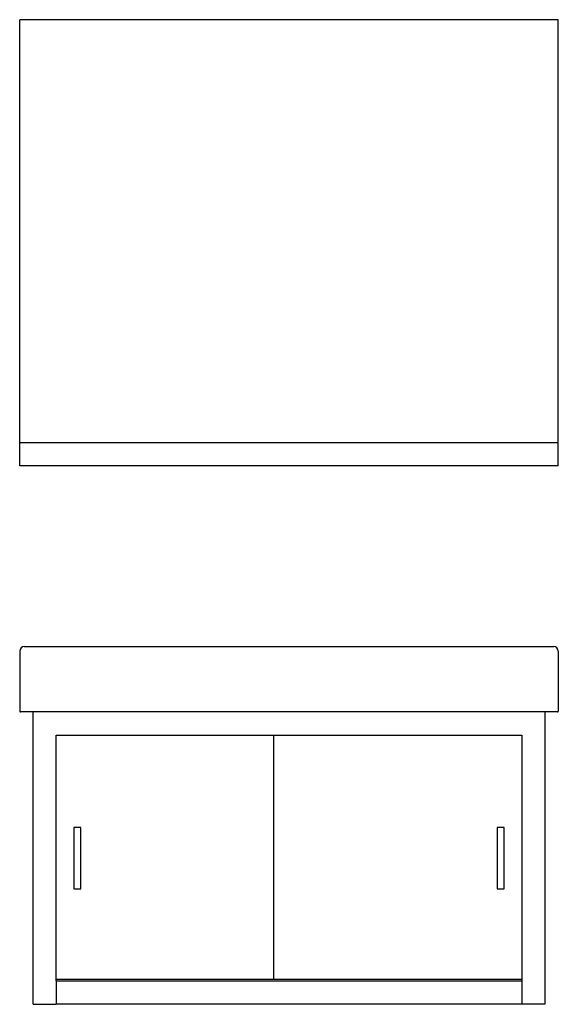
# Model space of a CAD drawing. Header units: millimetres. Extents: x -0.35 to 0.35, y 0 to 1.28.
import ezdxf

# ---------------------------------------------------------------- set-up
doc = ezdxf.new("R2010")
doc.units = ezdxf.units.MM
doc.layers.add('BLOCKS', color=3, linetype='Continuous')

msp = doc.modelspace()

# ---------------------------------------------------------------- linework, layer by layer
at = {"layer": 'BLOCKS', "linetype": 'Continuous'}
for p, q in [((0.35, 1.2795), (-0.35, 1.2795)), ((-0.35, 0.7295), (-0.35, 1.2795)), ((0.35, 0.7295), (0.35, 1.2795)), ((0.35, 0.7295), (-0.35, 0.7295)), ((-0.35, 0.6995), (-0.35, 0.7295)), ((0.35, 0.6995), (0.35, 0.7295)), ((0.35, 0.6995), (-0.35, 0.6995)), ((-0.344, 0.4645), (0.344, 0.4645)), ((-0.35, 0.4585), (-0.35, 0.3805)), ((0.35, 0.4585), (0.35, 0.3805)), ((-0.344, 0.3795), (-0.349, 0.3795)), ((0.344, 0.3795), (-0.344, 0.3795)), ((-0.3325, -0.0005), (-0.3325, 0.3795)), ((0.3325, 0.3795), (0.3325, -0.0005)), ((0.349, 0.3795), (0.344, 0.3795)), ((-0.3025, 0.03), (-0.3025, 0.3495)), ((-0.3025, 0.3495), (0.3025, 0.3495)), ((-0.02, 0.3495), (-0.02, 0.032)), ((0.3025, 0.3495), (0.3025, 0.03)), ((-0.2795, 0.2295), (-0.2795, 0.1495)), ((-0.2705, 0.2295), (-0.2795, 0.2295)), ((-0.2705, 0.1495), (-0.2705, 0.2295)), ((0.2705, 0.2295), (0.2705, 0.1495)), ((0.2795, 0.2295), (0.2705, 0.2295)), ((0.2795, 0.1495), (0.2795, 0.2295)), ((-0.2795, 0.1495), (-0.2705, 0.1495)), ((0.2705, 0.1495), (0.2795, 0.1495)), ((-0.3025, 0.032), (0.3025, 0.032)), ((-0.3025, 0.03), (0.3025, 0.03)), ((-0.3025, 0.03), (-0.3025, 0)), ((0.3025, 0.03), (0.3025, 0)), ((-0.3025, 0), (0.3025, 0)), ((-0.3025, -0.0005), (-0.3025, 0)), ((0.3025, 0), (0.3025, -0.0005)), ((-0.3325, -0.0005), (-0.3025, -0.0005)), ((0.3325, -0.0005), (0.3025, -0.0005))]:
    msp.add_line(p, q, dxfattribs=at)
for centre, radius, start, end in [((-0.344, 0.4585), 0.006, 90, 180), ((0.344, 0.4585), 0.006, 0, 90), ((-0.349, 0.3805), 0.001, 180, 270), ((0.349, 0.3805), 0.001, 270, 0)]:
    msp.add_arc(centre, radius, start, end, dxfattribs=at)

doc.saveas('drawing.dxf')
